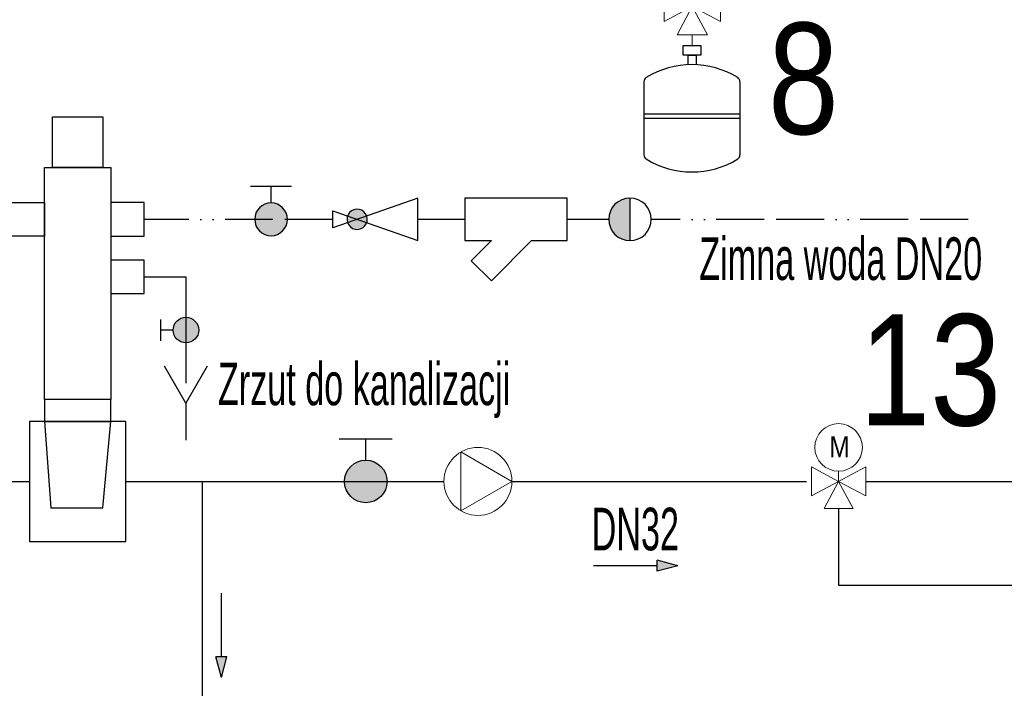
# Model space of a CAD drawing. Header units: millimetres. Extents: x 50532 to 99257, y 49161 to 61325.
# Tile 32 of 256: x 75144 to 75884, y 49717 to 50219. Entities that reach past the tile are written whole.
import ezdxf
from ezdxf.enums import TextEntityAlignment as Align
from ezdxf.lldxf.tags import DXFTag

# ---------------------------------------------------------------- set-up
doc = ezdxf.new("R2010")
doc.units = ezdxf.units.MM
doc.linetypes.add('ACAD_ISO03W100', pattern=[30, 12, -18])
doc.linetypes.add('ACAD_ISO13W100', pattern=[36, 12, -3, 12, -3, 0, -3, 0, -3])
doc.layers.add('-02 powrót', color=5, linetype='ACAD_ISO03W100', lineweight=30)
doc.layers.add('IS_KT_OPIS', color=100, linetype='Continuous', lineweight=15)
doc.layers.add('IS_Zasilanie', color=1, linetype='SOLID', lineweight=30, true_color=0xff0000)
doc.layers.add('SIMBOLI IDRAULICI', color=7, linetype='Continuous')
doc.styles.add('_S50', font='GOTHIC.TTF', dxfattribs={"width": 0.7, "height": 100})
doc.styles.add('ARIAL', font='ARIALN.TTF')
doc.styles.add('CP_ATTR', font='romans.shx')
tags = doc.linetypes.add('SOLID', pattern=[10, 10, 0]).pattern_tags.tags
tags[6:7] = [DXFTag(74, 4), DXFTag(75, 0), DXFTag(340, '0'), DXFTag(46, 0.0), DXFTag(50, 0.0), DXFTag(44, 0.0), DXFTag(45, 0.0)]
tags[4:5] = [DXFTag(74, 4), DXFTag(75, 0), DXFTag(340, '0'), DXFTag(46, 0.0), DXFTag(50, 0.0), DXFTag(44, 0.0), DXFTag(45, 0.0)]

# ---------------------------------------------------------------- blocks, each defined once
blk = doc.blocks.new('Vaso espansione')
at = {"layer": 'SIMBOLI IDRAULICI', "linetype": 'Continuous'}
for p, q in [((-3.277, 3.225), (-3.277, 8.246)), ((3.32, 3.225), (3.32, 8.246)), ((3.32, 5.715), (-3.277, 5.715)), ((3.32, 5.438), (-3.277, 5.438)), ((-0.267, 1.412), (-0.267, 2.056)), ((0.31, 1.412), (0.31, 2.056)), ((-0.595, 0.738), (-0.595, 1.412)), ((-0.595, 1.412), (0.617, 1.412)), ((0.31, 1.412), (-0.267, 1.412)), ((0.617, 1.412), (0.617, 0.738)), ((0.617, 0.738), (-0.595, 0.738))]:
    blk.add_line(p, q, dxfattribs=at)
at = {"layer": 'SIMBOLI IDRAULICI', "lineweight": 13}
for p, q in [((0.001, 0.738), (0.001, 0)), ((1.04, 0), (-1.039, 0)), ((-1.039, 0), (0.004, -1.936)), ((0.004, -1.936), (1.04, 0)), ((-1.932, -0.899), (-1.932, -2.978)), ((0.004, -1.936), (-1.932, -0.899)), ((0.004, -1.936), (1.94, -0.899)), ((1.94, -0.899), (1.94, -2.978)), ((-1.932, -2.978), (0.004, -1.936)), ((1.94, -2.978), (0.004, -1.936))]:
    blk.add_line(p, q, dxfattribs=at)
at = {"layer": 'SIMBOLI IDRAULICI', "linetype": 'Continuous'}
for centre, radius, start, end in [((0.022, 3.448), 5.972, 58.25273, 121.74727), ((-2.947, 8.246), 0.33, 121.74727, 180), ((2.99, 8.246), 0.33, 0, 58.25273), ((-2.947, 3.225), 0.33, 180, 238.25273), ((0.022, 8.023), 5.972, 238.25273, 301.74727), ((2.99, 3.225), 0.33, 301.74727, 0)]:
    blk.add_arc(centre, radius, start, end, dxfattribs=at)
blk = doc.blocks.new('A$C38E95888')
blk.add_hatch(color=256).paths.add_polyline_path([(3.84, 0, 1), (-3.84, 0, 1)])
for p, q in [((7.68, 4.8), (7.68, -4.8)), ((3.84, 0), (7.68, 0))]:
    blk.add_line(p, q)
blk.add_circle((0, 0), 3.84)
blk = doc.blocks.new('A$C78C94660')
h = blk.add_hatch(color=256)
h.dxf.hatch_style = 1
h.paths.add_polyline_path([(0, -1.29), (0, 1.29), (-4.83, 0)])
for p, q in [((-4.83, 0), (0, 1.29)), ((-4.83, 0), (0, -1.29)), ((0, 1.29), (0, -1.29)), ((0, 0), (15, 0))]:
    blk.add_line(p, q)
blk = doc.blocks.new('A$C1BD0737D')
h = blk.add_hatch(color=256)
h.paths.add_polyline_path([(-3, -12.5, -0.414214), (0, -9.5), (0, -15.5, -0.414214)])
h.paths.add_polyline_path([(0, -9.5, -0.414214), (3, -12.5, -0.414214), (0, -15.5)])
for p, q in [((0, 0), (0, -25)), ((-6, -10), (-6, -15)), ((-3, -12.5), (-6, -12.5))]:
    blk.add_line(p, q)
for points in [[(5, -20.99), (0, -29.65), (-5, -20.99)], [(0, -29.65), (0, -38.31)]]:
    blk.add_lwpolyline(points)
blk.add_circle((0, -12.5), 3)
blk = doc.blocks.new('A$C5BBC03D3')
at = {"lineweight": -2}
for points in [[(-3.84, 6.43), (-3.84, 0), (3.84, 0), (3.84, 18.48), (-3.84, 18.48), (-3.84, 13.67)], [(-3.84, 13.67), (-7.46, 17.29), (-11.08, 13.67), (-3.84, 6.43)]]:
    blk.add_lwpolyline(points, dxfattribs=at)
blk = doc.blocks.new('A$C64925188')
blk.add_hatch(color=256).paths.add_polyline_path([(5, 0, 1), (-5, 0)])
blk.add_line((-5, 0), (5, 0))
blk.add_circle((0, 0), 5)
blk = doc.blocks.new('cphs_010a')
h = blk.add_hatch(color=256)
h.paths.add_polyline_path([(-0.149, -0.099), (-0.126, -0.079), (-0.108, -0.053), (-0.103, -0.039), (-0.214, 0), (-0.326, -0.039), (-0.313, -0.065), (-0.293, -0.089), (-0.267, -0.106), (-0.238, -0.116), (-0.207, -0.118), (-0.177, -0.112)])
h.paths.add_polyline_path([(-0.096, 0.007), (-0.102, 0.037), (-0.103, 0.039), (-0.214, 0), (-0.103, -0.039), (-0.098, -0.024)])
h.paths.add_polyline_path([(-0.115, 0.065), (-0.136, 0.089), (-0.161, 0.106), (-0.191, 0.116), (-0.221, 0.118), (-0.252, 0.112), (-0.28, 0.099), (-0.303, 0.079), (-0.32, 0.053), (-0.325, 0.039), (-0.214, 0), (-0.103, 0.039)])
h.paths.add_polyline_path([(-0.325, 0.039), (-0.33, 0.024), (-0.333, -0.007), (-0.327, -0.037), (-0.326, -0.039), (-0.214, 0)])
for p, q in [((0.5, 0.25), (-0.5, -0.1)), ((0.5, -0.25), (0.5, 0.25)), ((-0.5, 0.1), (0.5, -0.25)), ((-0.5, -0.1), (-0.5, 0.1))]:
    blk.add_line(p, q)
blk.add_lwpolyline([(-0.32, 0.053), (-0.33, 0.024), (-0.333, -0.007), (-0.327, -0.037), (-0.313, -0.065), (-0.293, -0.089), (-0.267, -0.106), (-0.238, -0.116), (-0.207, -0.118), (-0.177, -0.112), (-0.149, -0.099), (-0.126, -0.079), (-0.108, -0.053), (-0.098, -0.024), (-0.096, 0.007), (-0.102, 0.037), (-0.115, 0.065), (-0.136, 0.089), (-0.161, 0.106), (-0.191, 0.116), (-0.221, 0.118), (-0.252, 0.112), (-0.28, 0.099), (-0.303, 0.079)], close=True)
at = {"linetype": 'ByBlock', "style": 'CP_ATTR', "flags": 9}
for tag, p in [('NAME', (0.394, -0.004)), ('GROUP', (0.394, -0.004)), ('NUMBER', (0.394, -0.004)), ('PRODUCER', (0.394, -0.004)), ('ARTICLE', (0.394, -0.004)), ('PRODUCT-TYPE', (0.394, -0.004)), ('ORDER-NO', (0.394, -0.005)), ('CHARACTER', (0.394, -0.004)), ('DN', (0.394, -0.004)), ('PN', (0.394, -0.004)), ('TEMPERATURE', (0.394, -0.004)), ('FLOW', (0.394, -0.004)), ('POWER', (0.394, -0.005)), ('VOLTAGE', (0.394, -0.004)), ('WEIGHT', (0.394, -0.004)), ('OTHER', (0.394, -0.004))]:
    blk.add_attdef(tag, text='', height=0.00005, dxfattribs=at).set_placement(p, align=Align.MIDDLE_LEFT)
blk = doc.blocks.new('Valvola a 3 vie motorizzata')
at = {"layer": 'SIMBOLI IDRAULICI', "lineweight": 13}
for p, q in [((2.384, -1.037), (2.384, 1.043)), ((2.384, 1.043), (4.32, 0)), ((6.256, 1.043), (4.32, 0)), ((4.32, 0), (4.32, 0.724)), ((6.256, -1.037), (6.256, 1.043)), ((4.32, 0), (2.384, -1.037)), ((4.32, 0), (3.283, -1.936)), ((5.362, -1.936), (4.32, 0)), ((4.32, 0), (6.256, -1.037)), ((3.283, -1.936), (5.362, -1.936))]:
    blk.add_line(p, q, dxfattribs=at)
blk.add_circle((4.32, 2.415), 1.691, dxfattribs=at)
at = {"layer": 'SIMBOLI IDRAULICI', "lineweight": 13, "insert": (4.383, 1.71), "char_height": 1.5, "attachment_point": 8, "style": 'ARIAL'}
blk.add_mtext_dynamic_manual_height_columns('\\pxqc;M', width=3.125, gutter_width=12.5, heights=[0], dxfattribs=at)
blk = doc.blocks.new('Circolatore')
at = {"layer": 'SIMBOLI IDRAULICI', "lineweight": 13}
blk.add_lwpolyline([(6.103, -0.006), (1.22, 2.813), (1.22, -2.826)], close=True, dxfattribs=at)
blk.add_circle((2.847, -0.006), 3.256, dxfattribs=at)

msp = doc.modelspace()

# ---------------------------------------------------------------- linework, layer by layer
at = {"layer": '-02 powrót', "color": 4, "linetype": 'ACAD_ISO13W100', "ltscale": 3}
for points in [[(75378.94, 50069.51), (75237.21, 50069.51)], [(75478.04, 50069.51), (75442.94, 50069.51)], [(75586.28, 50069.51), (75555.04, 50069.51)], [(75856.37, 50069.51), (75618.28, 50069.51)]]:
    msp.add_lwpolyline(points, dxfattribs=at)
for points in [[(75168.22, 50146.44), (75206.12, 50146.44), (75206.12, 50108.53), (75168.22, 50108.53)], [(75162.34, 50108.53), (75212, 50108.53), (75212, 49934.13), (75162.34, 49934.13)], [(75162.34, 50056.91), (75137.13, 50056.91), (75137.13, 50082.11), (75162.34, 50082.11)], [(75212, 50056.91), (75237.21, 50056.91), (75237.21, 50082.11), (75212, 50082.11)], [(75212, 50013.78), (75237.21, 50013.78), (75237.21, 50038.98), (75212, 50038.98)], [(75162.34, 49917.8), (75212, 49917.8), (75212, 49934.13), (75162.34, 49934.13)], [(75212, 49917.8), (75162.34, 49917.8), (75167.01, 49852.77), (75206.07, 49852.77)]]:
    msp.add_lwpolyline(points, close=True)
at = {"layer": 'IS_Zasilanie', "color": 210, "ltscale": 3}
for p, q in [((75237.21, 50026.38), (75268.54, 50026.38)), ((75281.09, 49538.71), (75281.09, 49872.71)), ((75779.51, 49872.77), (76087.49, 49872.77)), ((75759.1, 49852.3), (75759.1, 49794.71)), ((75759.1, 49794.71), (76167.55, 49794.71))]:
    msp.add_line(p, q, dxfattribs=at)
msp.add_lwpolyline([(75150.9, 49827.61), (75223.44, 49827.61), (75223.44, 49917.8), (75150.9, 49917.8)], close=True, dxfattribs=at)
for points in [[(74826.58, 49776.71), (74826.58, 49872.71), (75150.9, 49872.71)], [(75223.44, 49872.71), (75462.49, 49872.71)], [(75513.54, 49872.71), (75734.95, 49872.71)]]:
    msp.add_lwpolyline(points, dxfattribs=at)

# ---------------------------------------------------------------- block references
at = {"color": 1, "lineweight": 13, "xscale": 10.94275251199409, "yscale": 10.94275251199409, "zscale": 10.94275251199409, "rotation": 180}
msp.add_blockref('Vaso espansione', (75649.08, 50208.15, 0), dxfattribs=at)
for name, p, xscale, yscale, zscale, rotation in [('A$C38E95888', (75332.52, 50069.51), -3.2, 3.2, 3.2, 270), ('A$C5BBC03D3', (75555.04, 50069.51), 4.166666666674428, 4.166666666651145, 4.166666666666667, 90.00000000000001), ('A$C64925188', (75602.28, 50069.51), -3.2, 3.2, 3.2, 89.99999999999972), ('A$C38E95888', (75403.67, 49872.71), 4.166666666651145, 4.166666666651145, 4.166666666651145, 90)]:
    msp.add_blockref(name, p, dxfattribs=dict(xscale=xscale, yscale=yscale, zscale=zscale, rotation=rotation))
for name, p, xscale, yscale, zscale in [('cphs_010a', (75410.94, 50069.51), 64.00000000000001, 64.00000000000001, 64.00000000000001), ('A$C1BD0737D', (75268.54, 50026.38), 3.2, 3.2, 3.2)]:
    msp.add_blockref(name, p, dxfattribs=dict(xscale=xscale, yscale=yscale, zscale=zscale))
at = {"color": 1, "lineweight": 13}
for name, p, xscale, yscale, zscale in [('Valvola a 3 vie motorizzata', (75713.46, 49872.74), 10.5580636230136, 10.5580636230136, 10.5580636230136), ('Circolatore', (75465.69, 49872.75), 7.840000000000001, 7.840000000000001, 7.840000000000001)]:
    msp.add_blockref(name, p, dxfattribs=dict(at, xscale=xscale, yscale=yscale, zscale=zscale))
at = {"color": 6, "yscale": 3.2, "zscale": 3.2}
for p, xscale, rotation in [((75622.75, 49809.41, 0), 3.2, 180), ((75295.27, 49740.9), -3.2, 270)]:
    msp.add_blockref('A$C78C94660', p, dxfattribs=dict(at, xscale=xscale, rotation=rotation))

# ---------------------------------------------------------------- texts
at = {"color": 212, "style": 'ARIAL'}
for s, height, p in [('8', 83.57, (75705.98, 50133.54)), ('13', 83.571, (75774.73, 49914.72))]:
    msp.add_text(s, height=height, dxfattribs=at).set_placement(p)
at = {"layer": 'IS_KT_OPIS', "color": 7, "linetype": 'ByBlock', "style": '_S50', "width": 0.6}
for s, p in [('Zimna woda DN20', (75654.37, 50023.99)), ('Zrzut do kanalizacji', (75292.59, 49929.97)), ('DN32', (75573.48, 49820.95, 0))]:
    msp.add_text(s, height=32, dxfattribs=at).set_placement(p)

doc.saveas('drawing.dxf')
